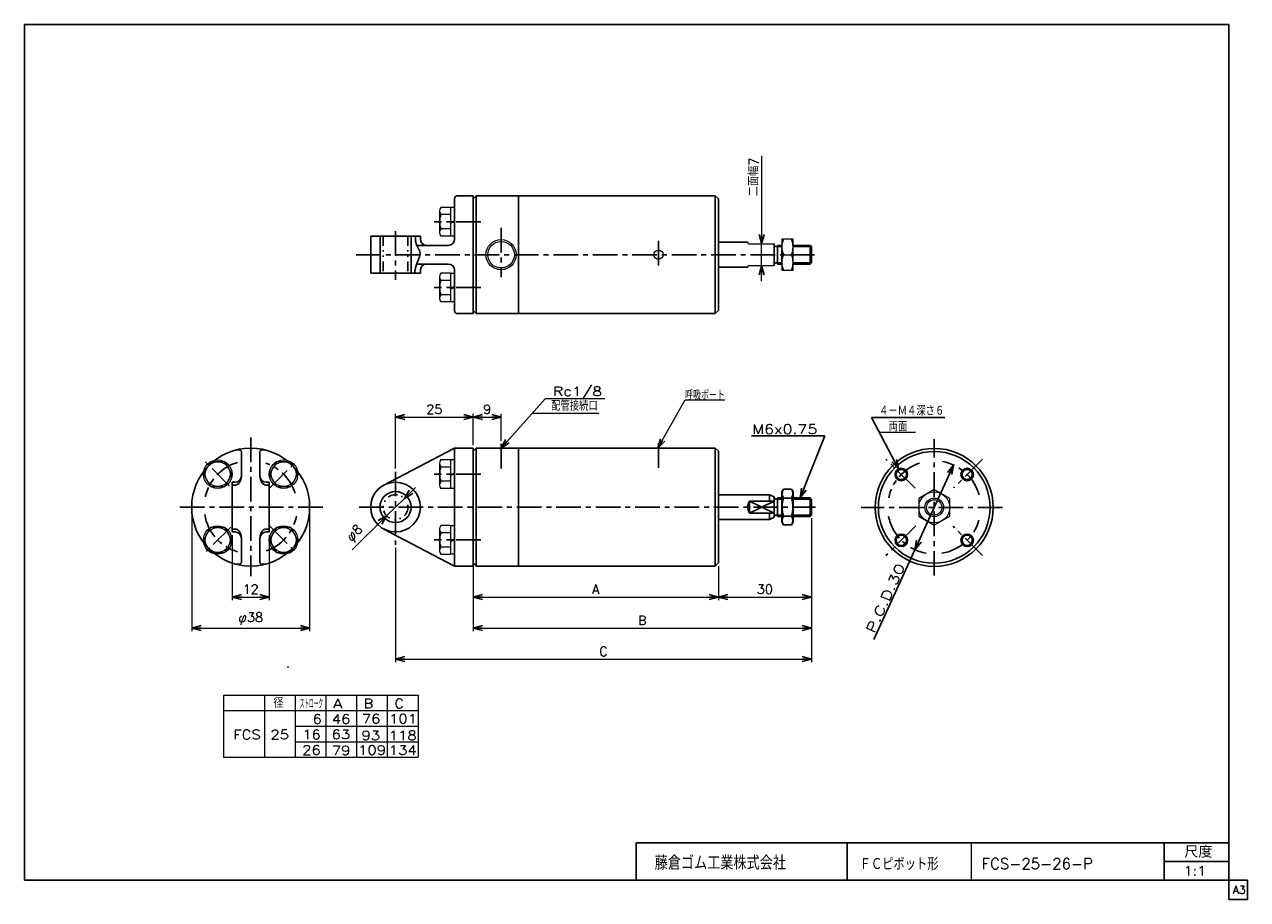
# Model space of a CAD drawing. Header units: millimetres. Extents: x -190 to 204, y -140 to 142.
import ezdxf
from ezdxf.enums import TextEntityAlignment as Align

# ---------------------------------------------------------------- set-up
doc = ezdxf.new("R2010")
doc.units = ezdxf.units.MM
doc.header["$LTSCALE"] = 0.25
doc.header["$PDSIZE"] = 1
doc.linetypes.add('CENTER', pattern=[50.8, 31.75, -6.35, 6.35, -6.35])
doc.linetypes.add('DIVIDE', pattern=[31.75, 12.7, -6.35, 0, -6.35, 0, -6.35])
doc.layers.add('Layer0001', color=7, linetype='Continuous')
doc.layers.add('ZUWAKU', color=7, linetype='Continuous')
doc.styles.add('FdaStyle0', font='txt.shx', dxfattribs={"bigfont": 'bigfont'})
doc.dimstyles.new('DaDimDiametricStyle', dxfattribs={"dimtxt": 3, "dimasz": 3.000002, "dimexe": 1, "dimexo": 1, "dimgap": 1, "dimtad": 3, "dimdsep": 46, "dimtxsty": 'FdaStyle0', "dimblk1": 'OPEN30', "dimblk2": 'OPEN30', "dimsah": 1, "dimcen": 0.09, "dimclrd": 4, "dimclre": 4, "dimclrt": 4, "dimadec": 0, "dimazin": 2, "dimtfac": 1, "dimtdec": 4, "dimtmove": 0, "dimatfit": 0, "dimfxl": 1, "dimarcsym": 0})
doc.dimstyles.new('DaDimRotatedStyle', dxfattribs={"dimtxt": 3, "dimasz": 3.000002, "dimexe": 1, "dimexo": 1, "dimgap": 1, "dimtad": 3, "dimdsep": 46, "dimtxsty": 'FdaStyle0', "dimblk1": 'OPEN30', "dimblk2": 'OPEN30', "dimsah": 1, "dimcen": 0.09, "dimclrd": 4, "dimclre": 4, "dimclrt": 4, "dimadec": 0, "dimazin": 2, "dimtfac": 1, "dimtdec": 4, "dimtmove": 0, "dimatfit": 0, "dimfxl": 1, "dimarcsym": 0})

# ---------------------------------------------------------------- blocks, each defined once
blk = doc.blocks.new('_OPEN30')
at = {"color": 0, "linetype": 'ByBlock', "lineweight": -2}
for p, q in [((-1, 0.267949), (0, 0)), ((0, 0), (-1, -0.267949)), ((0, 0), (-1, 0))]:
    blk.add_line(p, q, dxfattribs=at)
blk = doc.blocks.new('DC_GROUP_Φ25_1')
at = {"color": 4, "linetype": 'Continuous', "lineweight": 25}
for p, q in [((54.49, -8.03), (53.99, -8.9)), ((53.99, -18.7), (53.99, -8.9)), ((54.49, -8.03), (57.08, -8.03)), ((54.49, -10.91), (57.08, -10.91)), ((57.08, -8.03), (57.59, -8.9)), ((57.59, -18.7), (57.59, -8.9)), ((54.49, -19.57), (53.99, -18.7)), ((54.49, -16.69), (57.08, -16.69)), ((54.49, -19.57), (57.08, -19.57)), ((57.08, -19.57), (57.59, -18.7))]:
    blk.add_line(p, q, dxfattribs=at)
for centre, radius, start, end in [((56.6, -9.47), 2.56, 145.6111, 214.3889), ((63.6, -13.8), 9.55, 162.4111, 197.5889), ((54.97, -9.47), 2.56, 325.6111, 34.3889), ((47.97, -13.8), 9.55, 342.4111, 17.5889), ((56.6, -18.13), 2.56, 145.6111, 214.3889), ((54.97, -18.13), 2.56, 325.6111, 34.3889)]:
    blk.add_arc(centre, radius, start, end, dxfattribs=at)
blk = doc.blocks.new('DC_GROUP_Φ25_2')
at = {"color": 4, "linetype": 'Continuous', "lineweight": 25}
for radius in [2, 1.65]:
    blk.add_circle((92.46, -3.29), radius, dxfattribs=at)
blk = doc.blocks.new('DC_GROUP_Φ25_3')
at = {"color": 4, "linetype": 'Continuous', "lineweight": 25}
for radius in [2, 1.65]:
    blk.add_circle((92.46, -24.5), radius, dxfattribs=at)
blk = doc.blocks.new('DC_GROUP_Φ25_4')
at = {"color": 4, "linetype": 'Continuous', "lineweight": 25}
for radius in [2, 1.65]:
    blk.add_circle((113.68, -3.29), radius, dxfattribs=at)
blk = doc.blocks.new('DC_GROUP_Φ25_5')
at = {"color": 4, "linetype": 'Continuous', "lineweight": 25}
for radius in [2, 1.65]:
    blk.add_circle((113.68, -24.5), radius, dxfattribs=at)
blk = doc.blocks.new('DC_GROUP_Φ25_6')
at = {"color": 4, "linetype": 'Continuous', "lineweight": 13}
for p, q in [((103.07, -8.12), (98.07, -11.01)), ((98.07, -11.01), (98.07, -16.78)), ((108.07, -11.01), (103.07, -8.12)), ((108.07, -16.78), (108.07, -11.01)), ((98.07, -16.78), (103.07, -19.67)), ((103.07, -19.67), (108.07, -16.78))]:
    blk.add_line(p, q, dxfattribs=at)
for radius in [5, 3, 2.46]:
    blk.add_circle((103.07, -13.9), radius, dxfattribs=at)
blk = doc.blocks.new('*D7')
at = {"color": 4, "linetype": 'Continuous', "lineweight": 13}
for p, q in [((-45.47, -32.8), (-45.47, -43.8)), ((33.53, -32.8), (33.53, -43.8)), ((-45.47, -42.8), (33.53, -42.8))]:
    blk.add_line(p, q, dxfattribs=at)
at = {"color": 4, "xscale": 3.000002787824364, "yscale": 2.999989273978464}
for p, rotation in [((-45.47, -42.8), 180), ((33.53, -42.8), 360)]:
    blk.add_blockref('_OPEN30', p, dxfattribs=dict(at, rotation=rotation))
at = {"color": 4, "insert": (-5.97, -41.8), "char_height": 3, "width": 7.5, "attachment_point": 8, "style": 'FdaStyle0'}
blk.add_mtext('\\T1.00;A', dxfattribs=at)
blk = doc.blocks.new('*D8')
at = {"color": 4, "linetype": 'Continuous', "lineweight": 13}
for p, q in [((63.53, -17.4), (63.53, -53.8)), ((-45.47, -32.8), (-45.47, -53.8)), ((-45.47, -52.8), (63.53, -52.8))]:
    blk.add_line(p, q, dxfattribs=at)
at = {"color": 4, "xscale": 3.000002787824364, "yscale": 2.999989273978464}
for p, rotation in [((-45.47, -52.8), 180), ((63.53, -52.8), 360)]:
    blk.add_blockref('_OPEN30', p, dxfattribs=dict(at, rotation=rotation))
at = {"color": 4, "insert": (9.03, -51.8), "char_height": 3, "width": 7.5, "attachment_point": 8, "style": 'FdaStyle0'}
blk.add_mtext('\\T1.00;B', dxfattribs=at)
blk = doc.blocks.new('*D9')
at = {"color": 4, "linetype": 'Continuous', "lineweight": 13}
for p, q in [((63.53, -17.4), (63.53, -43.78)), ((33.53, -32.8), (33.53, -43.78)), ((33.53, -42.78), (63.53, -42.78))]:
    blk.add_line(p, q, dxfattribs=at)
at = {"color": 4, "xscale": 3.000002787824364, "yscale": 2.999989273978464}
for p, rotation in [((33.53, -42.78), 180), ((63.53, -42.78), 360)]:
    blk.add_blockref('_OPEN30', p, dxfattribs=dict(at, rotation=rotation))
at = {"color": 4, "insert": (48.53, -41.78), "char_height": 3, "width": 11.25, "attachment_point": 8, "style": 'FdaStyle0'}
blk.add_mtext('\\T1.00;30', dxfattribs=at)
blk = doc.blocks.new('DC_GROUP_Φ25_7')
at = {"color": 4, "linetype": 'Continuous', "lineweight": 13}
for p, q in [((57.59, 72.53), (53.99, 72.53)), ((53.99, 72.53), (53.99, 62.53)), ((57.59, 62.53), (57.59, 72.53)), ((54.48, 67.53), (57.09, 67.53)), ((53.99, 62.53), (57.59, 62.53))]:
    blk.add_line(p, q, dxfattribs=at)
for centre, start, end in [((60.46, 70.03), 157.3406, 202.6594), ((51.11, 70.03), 337.3406, 22.6594), ((60.46, 65.03), 157.3406, 202.6594), ((51.11, 65.03), 337.3406, 22.6594)]:
    blk.add_arc(centre, 6.49, start, end, dxfattribs=at)
blk = doc.blocks.new('DA_IMAGEDIMGROUP_1')
at = {"color": 4, "linetype": 'Continuous', "lineweight": 13}
for p, q in [((47.45, 99.34), (47.45, 71.03)), ((47.45, 64.03), (47.45, 71.03)), ((47.45, 59.03), (47.45, 64.03))]:
    blk.add_line(p, q, dxfattribs=at)
at = {"color": 4, "xscale": 3.000002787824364, "yscale": 2.999989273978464}
for p, rotation in [((47.45, 71.03), 270), ((47.45, 64.03), 90)]:
    blk.add_blockref('_OPEN30', p, dxfattribs=dict(at, rotation=rotation))
at = {"color": 4, "insert": (46.45, 86.34), "char_height": 3, "width": 18.75, "attachment_point": 7, "rotation": 90, "style": 'FdaStyle0'}
blk.add_mtext('\\T1.00;二面幅7', dxfattribs=at)
blk = doc.blocks.new('DC_GROUP_Φ25_8')
at = {"color": 4, "linetype": 'Continuous', "lineweight": 25}
for p, q in [((-120.14, -4.06), (-120.13, -3.8)), ((-122.13, -6.72), (-121.96, -6.71)), ((-121.96, -6.71), (-121.78, -6.67)), ((-121.78, -6.67), (-121.61, -6.62)), ((-121.61, -6.62), (-121.45, -6.54)), ((-121.45, -6.54), (-121.28, -6.44)), ((-121.28, -6.44), (-121.13, -6.33)), ((-121.13, -6.33), (-120.98, -6.19)), ((-120.98, -6.19), (-120.84, -6.03)), ((-120.84, -6.03), (-120.72, -5.86)), ((-120.72, -5.86), (-120.6, -5.68)), ((-120.6, -5.68), (-120.49, -5.47)), ((-120.49, -5.47), (-120.4, -5.26)), ((-120.4, -5.26), (-120.32, -5.03)), ((-120.32, -5.03), (-120.25, -4.8)), ((-120.25, -4.8), (-120.2, -4.56)), ((-120.2, -4.56), (-120.16, -4.31)), ((-120.16, -4.31), (-120.14, -4.06))]:
    blk.add_line(p, q, dxfattribs=at)
blk = doc.blocks.new('DC_GROUP_Φ25_9')
at = {"color": 4, "linetype": 'Continuous', "lineweight": 25}
for p, q in [((-121.97, 4.56), (-122.13, 4.52)), ((-121.82, 4.59), (-121.97, 4.56)), ((-121.66, 4.61), (-121.82, 4.59)), ((-121.51, 4.63), (-121.66, 4.61)), ((-121.36, 4.64), (-121.51, 4.63)), ((-121.21, 4.64), (-121.36, 4.64)), ((-121.07, 4.64), (-121.21, 4.64)), ((-120.94, 4.63), (-121.07, 4.64)), ((-120.81, 4.61), (-120.94, 4.63)), ((-120.69, 4.58), (-120.81, 4.61)), ((-120.58, 4.55), (-120.69, 4.58)), ((-120.48, 4.51), (-120.58, 4.55)), ((-120.39, 4.46), (-120.48, 4.51)), ((-120.31, 4.41), (-120.39, 4.46)), ((-120.25, 4.35), (-120.31, 4.41)), ((-120.2, 4.29), (-120.25, 4.35)), ((-120.16, 4.22), (-120.2, 4.29)), ((-120.13, 4.15), (-120.16, 4.22))]:
    blk.add_line(p, q, dxfattribs=at)
blk = doc.blocks.new('DC_GROUP_Φ25_10')
at = {"color": 4, "linetype": 'Continuous', "lineweight": 25}
for p, q in [((-114.12, -4.06), (-114.13, -3.8)), ((-114.1, -4.31), (-114.12, -4.06)), ((-114.06, -4.56), (-114.1, -4.31)), ((-114.01, -4.8), (-114.06, -4.56)), ((-113.94, -5.03), (-114.01, -4.8)), ((-113.86, -5.26), (-113.94, -5.03)), ((-113.77, -5.47), (-113.86, -5.26)), ((-113.66, -5.68), (-113.77, -5.47)), ((-113.54, -5.86), (-113.66, -5.68)), ((-113.42, -6.03), (-113.54, -5.86)), ((-113.28, -6.19), (-113.42, -6.03)), ((-113.13, -6.33), (-113.28, -6.19)), ((-112.97, -6.44), (-113.13, -6.33)), ((-112.81, -6.54), (-112.97, -6.44)), ((-112.65, -6.62), (-112.81, -6.54)), ((-112.48, -6.67), (-112.65, -6.62)), ((-112.3, -6.71), (-112.48, -6.67)), ((-112.13, -6.72), (-112.3, -6.71))]:
    blk.add_line(p, q, dxfattribs=at)
blk = doc.blocks.new('DC_GROUP_Φ25_11')
at = {"color": 4, "linetype": 'Continuous', "lineweight": 25}
for p, q in [((-114.13, 4.15), (-114.1, 4.22)), ((-114.1, 4.22), (-114.06, 4.29)), ((-114.06, 4.29), (-114.01, 4.35)), ((-114.01, 4.35), (-113.94, 4.41)), ((-113.94, 4.41), (-113.87, 4.46)), ((-113.87, 4.46), (-113.78, 4.51)), ((-113.78, 4.51), (-113.68, 4.55)), ((-113.68, 4.55), (-113.57, 4.58)), ((-113.57, 4.58), (-113.45, 4.61)), ((-113.45, 4.61), (-113.32, 4.63)), ((-113.32, 4.63), (-113.19, 4.64)), ((-113.19, 4.64), (-113.05, 4.64)), ((-113.05, 4.64), (-112.9, 4.64)), ((-112.9, 4.64), (-112.75, 4.63)), ((-112.75, 4.63), (-112.6, 4.61)), ((-112.6, 4.61), (-112.44, 4.59)), ((-112.44, 4.59), (-112.29, 4.56)), ((-112.29, 4.56), (-112.13, 4.52))]:
    blk.add_line(p, q, dxfattribs=at)
blk = doc.blocks.new('DC_GROUP_Φ25_12')
at = {"color": 4, "linetype": 'Continuous', "lineweight": 25}
for p, q in [((-122.13, -20.89), (-121.96, -20.9)), ((-121.96, -20.9), (-121.78, -20.93)), ((-121.78, -20.93), (-121.61, -20.99)), ((-121.61, -20.99), (-121.45, -21.06)), ((-121.45, -21.06), (-121.28, -21.16)), ((-121.28, -21.16), (-121.13, -21.28)), ((-121.13, -21.28), (-120.98, -21.41)), ((-120.98, -21.41), (-120.84, -21.57)), ((-120.84, -21.57), (-120.72, -21.74)), ((-120.72, -21.74), (-120.6, -21.93)), ((-120.6, -21.93), (-120.49, -22.13)), ((-120.49, -22.13), (-120.4, -22.34)), ((-120.4, -22.34), (-120.32, -22.57)), ((-120.32, -22.57), (-120.25, -22.8)), ((-120.25, -22.8), (-120.2, -23.05)), ((-120.2, -23.05), (-120.16, -23.3)), ((-120.16, -23.3), (-120.14, -23.55)), ((-120.14, -23.55), (-120.13, -23.8))]:
    blk.add_line(p, q, dxfattribs=at)
blk = doc.blocks.new('DC_GROUP_Φ25_13')
at = {"color": 4, "linetype": 'Continuous', "lineweight": 25}
for p, q in [((-121.97, -32.16), (-122.13, -32.12)), ((-121.82, -32.19), (-121.97, -32.16)), ((-121.66, -32.22), (-121.82, -32.19)), ((-121.51, -32.23), (-121.66, -32.22)), ((-121.36, -32.24), (-121.51, -32.23)), ((-121.21, -32.25), (-121.36, -32.24)), ((-121.07, -32.24), (-121.21, -32.25)), ((-120.94, -32.23), (-121.07, -32.24)), ((-120.81, -32.21), (-120.94, -32.23)), ((-120.69, -32.19), (-120.81, -32.21)), ((-120.58, -32.15), (-120.69, -32.19)), ((-120.48, -32.11), (-120.58, -32.15)), ((-120.39, -32.07), (-120.48, -32.11)), ((-120.31, -32.01), (-120.39, -32.07)), ((-120.25, -31.96), (-120.31, -32.01)), ((-120.2, -31.89), (-120.25, -31.96)), ((-120.16, -31.82), (-120.2, -31.89)), ((-120.13, -31.75), (-120.16, -31.82))]:
    blk.add_line(p, q, dxfattribs=at)
blk = doc.blocks.new('DC_GROUP_Φ25_14')
at = {"color": 4, "linetype": 'Continuous', "lineweight": 25}
for p, q in [((-114.12, -23.55), (-114.13, -23.8)), ((-114.1, -23.3), (-114.12, -23.55)), ((-114.06, -23.05), (-114.1, -23.3)), ((-114.01, -22.8), (-114.06, -23.05)), ((-113.94, -22.57), (-114.01, -22.8)), ((-113.86, -22.34), (-113.94, -22.57)), ((-113.77, -22.13), (-113.86, -22.34)), ((-113.66, -21.93), (-113.77, -22.13)), ((-113.54, -21.74), (-113.66, -21.93)), ((-113.42, -21.57), (-113.54, -21.74)), ((-113.28, -21.41), (-113.42, -21.57)), ((-113.13, -21.28), (-113.28, -21.41)), ((-112.97, -21.16), (-113.13, -21.28)), ((-112.81, -21.06), (-112.97, -21.16)), ((-112.65, -20.99), (-112.81, -21.06)), ((-112.48, -20.93), (-112.65, -20.99)), ((-112.3, -20.9), (-112.48, -20.93)), ((-112.13, -20.89), (-112.3, -20.9))]:
    blk.add_line(p, q, dxfattribs=at)
blk = doc.blocks.new('DC_GROUP_Φ25_15')
at = {"color": 4, "linetype": 'Continuous', "lineweight": 25}
for p, q in [((-114.13, -31.75), (-114.1, -31.82)), ((-114.1, -31.82), (-114.06, -31.89)), ((-114.06, -31.89), (-114.01, -31.96)), ((-114.01, -31.96), (-113.94, -32.01)), ((-113.94, -32.01), (-113.87, -32.07)), ((-113.87, -32.07), (-113.78, -32.11)), ((-113.78, -32.11), (-113.68, -32.15)), ((-113.68, -32.15), (-113.57, -32.19)), ((-113.57, -32.19), (-113.45, -32.21)), ((-113.45, -32.21), (-113.32, -32.23)), ((-113.32, -32.23), (-113.19, -32.24)), ((-113.19, -32.24), (-113.05, -32.25)), ((-113.05, -32.25), (-112.9, -32.24)), ((-112.9, -32.24), (-112.75, -32.23)), ((-112.75, -32.23), (-112.6, -32.22)), ((-112.6, -32.22), (-112.44, -32.19)), ((-112.44, -32.19), (-112.29, -32.16)), ((-112.29, -32.16), (-112.13, -32.12))]:
    blk.add_line(p, q, dxfattribs=at)
blk = doc.blocks.new('DC_GROUP_Φ25_16')
at = {"color": 4, "linetype": 'Continuous', "lineweight": 13}
for p, q in [((-108.83, 0.81), (-111.14, -3.19)), ((-104.21, 0.81), (-108.83, 0.81)), ((-101.9, -3.19), (-104.21, 0.81)), ((-111.14, -3.19), (-108.83, -7.19)), ((-104.21, -7.19), (-101.9, -3.19)), ((-108.83, -7.19), (-104.21, -7.19))]:
    blk.add_line(p, q, dxfattribs=at)
for radius in [4.6, 4]:
    blk.add_circle((-106.52, -3.19), radius, dxfattribs=at)
blk = doc.blocks.new('DC_GROUP_Φ25_17')
at = {"color": 4, "linetype": 'Continuous', "lineweight": 13}
for p, q in [((-108.83, -20.41), (-111.14, -24.41)), ((-104.21, -20.41), (-108.83, -20.41)), ((-101.9, -24.41), (-104.21, -20.41)), ((-111.14, -24.41), (-108.83, -28.41)), ((-104.21, -28.41), (-101.9, -24.41)), ((-108.83, -28.41), (-104.21, -28.41))]:
    blk.add_line(p, q, dxfattribs=at)
for radius in [4.6, 4]:
    blk.add_circle((-106.52, -24.41), radius, dxfattribs=at)
blk = doc.blocks.new('DC_GROUP_Φ25_18')
at = {"color": 4, "linetype": 'Continuous', "lineweight": 13}
for p, q in [((-130.05, 0.81), (-132.35, -3.19)), ((-125.43, 0.81), (-130.05, 0.81)), ((-123.12, -3.19), (-125.43, 0.81)), ((-132.35, -3.19), (-130.05, -7.19)), ((-125.43, -7.19), (-123.12, -3.19)), ((-130.05, -7.19), (-125.43, -7.19))]:
    blk.add_line(p, q, dxfattribs=at)
for radius in [4.6, 4]:
    blk.add_circle((-127.74, -3.19), radius, dxfattribs=at)
blk = doc.blocks.new('DC_GROUP_Φ25_19')
at = {"color": 4, "linetype": 'Continuous', "lineweight": 13}
for p, q in [((-130.05, -20.41), (-132.35, -24.41)), ((-125.43, -20.41), (-130.05, -20.41)), ((-123.12, -24.41), (-125.43, -20.41)), ((-132.35, -24.41), (-130.05, -28.41)), ((-125.43, -28.41), (-123.12, -24.41)), ((-130.05, -28.41), (-125.43, -28.41))]:
    blk.add_line(p, q, dxfattribs=at)
for radius in [4.6, 4]:
    blk.add_circle((-127.74, -24.41), radius, dxfattribs=at)
blk = doc.blocks.new('DC_GROUP_Φ25_20')
at = {"color": 4, "linetype": 'Continuous', "lineweight": 25}
for p, q in [((-64.09, 73.63), (-64.08, 73.46)), ((-64.08, 73.46), (-64.08, 73.29)), ((-64.08, 73.29), (-64.07, 73.13)), ((-64.07, 73.13), (-64.06, 72.96)), ((-64.06, 72.96), (-64.06, 72.8)), ((-64.06, 72.8), (-64.05, 72.64)), ((-64.05, 72.64), (-64.04, 72.47)), ((-64.04, 72.47), (-64.03, 72.31)), ((-64.03, 72.31), (-64.01, 72.15)), ((-64.01, 72.15), (-64, 71.99)), ((-64, 71.99), (-63.98, 71.84)), ((-63.98, 71.84), (-63.95, 71.68)), ((-63.95, 71.68), (-63.93, 71.53)), ((-63.93, 71.53), (-63.9, 71.38)), ((-63.9, 71.38), (-63.87, 71.23)), ((-63.87, 71.23), (-63.84, 71.08)), ((-63.84, 71.08), (-63.8, 70.94)), ((-63.8, 70.94), (-63.75, 70.8)), ((-63.75, 70.8), (-63.7, 70.66)), ((-63.7, 70.66), (-63.65, 70.53)), ((-63.65, 70.53), (-63.59, 70.4)), ((-63.59, 70.4), (-63.53, 70.27)), ((-63.53, 70.27), (-63.47, 70.15)), ((-63.47, 70.15), (-63.4, 70.02)), ((-63.4, 70.02), (-63.33, 69.9)), ((-63.33, 69.9), (-63.26, 69.78)), ((-63.26, 69.78), (-63.18, 69.66)), ((-63.18, 69.66), (-63.11, 69.54)), ((-63.11, 69.54), (-63.04, 69.42)), ((-63.04, 69.42), (-62.97, 69.3)), ((-62.97, 69.3), (-62.91, 69.18)), ((-62.91, 69.18), (-62.85, 69.06)), ((-62.85, 69.06), (-62.79, 68.93)), ((-62.79, 68.93), (-62.73, 68.81)), ((-62.72, 67.01), (-62.77, 66.83)), ((-62.73, 68.81), (-62.69, 68.68)), ((-62.67, 67.18), (-62.72, 67.01)), ((-62.69, 68.68), (-62.65, 68.55)), ((-62.64, 67.35), (-62.67, 67.18)), ((-62.65, 68.55), (-62.61, 68.41)), ((-62.61, 67.51), (-62.64, 67.35)), ((-62.61, 68.41), (-62.59, 68.28)), ((-62.58, 67.67), (-62.61, 67.51)), ((-62.59, 68.28), (-62.57, 68.13)), ((-62.57, 67.83), (-62.58, 67.67)), ((-62.57, 68.13), (-62.57, 67.98)), ((-62.57, 67.98), (-62.57, 67.83)), ((-64.05, 63.14), (-64.08, 63)), ((-64.02, 63.29), (-64.05, 63.14)), ((-63.99, 63.43), (-64.02, 63.29)), ((-63.95, 63.58), (-63.99, 63.43)), ((-63.91, 63.73), (-63.95, 63.58)), ((-63.86, 63.89), (-63.91, 63.73)), ((-63.82, 64.04), (-63.86, 63.89)), ((-63.77, 64.2), (-63.82, 64.04)), ((-63.71, 64.36), (-63.77, 64.2)), ((-63.65, 64.53), (-63.71, 64.36)), ((-63.59, 64.7), (-63.65, 64.53)), ((-63.52, 64.87), (-63.59, 64.7)), ((-63.45, 65.04), (-63.52, 64.87)), ((-63.38, 65.22), (-63.45, 65.04)), ((-63.31, 65.4), (-63.38, 65.22)), ((-63.24, 65.58), (-63.31, 65.4)), ((-63.16, 65.76), (-63.24, 65.58)), ((-63.09, 65.94), (-63.16, 65.76)), ((-63.02, 66.12), (-63.09, 65.94)), ((-62.95, 66.3), (-63.02, 66.12)), ((-62.89, 66.48), (-62.95, 66.3)), ((-62.83, 66.66), (-62.89, 66.48)), ((-62.77, 66.83), (-62.83, 66.66)), ((-64.28, 61.77), (-64.3, 61.64)), ((-64.27, 61.91), (-64.28, 61.77)), ((-64.25, 62.04), (-64.27, 61.91)), ((-64.23, 62.17), (-64.25, 62.04)), ((-64.21, 62.31), (-64.23, 62.17)), ((-64.19, 62.44), (-64.21, 62.31)), ((-64.16, 62.58), (-64.19, 62.44)), ((-64.14, 62.72), (-64.16, 62.58)), ((-64.11, 62.86), (-64.14, 62.72)), ((-64.08, 63), (-64.11, 62.86))]:
    blk.add_line(p, q, dxfattribs=at)
blk = doc.blocks.new('*D25')
at = {"color": 4, "linetype": 'Continuous', "lineweight": 13}
for p, q in [((-123.13, -22.8), (-123.13, -43.8)), ((-111.13, -22.8), (-111.13, -43.8)), ((-123.13, -42.8), (-111.13, -42.8))]:
    blk.add_line(p, q, dxfattribs=at)
at = {"color": 4, "xscale": 3.000002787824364, "yscale": 2.999989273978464}
for p, rotation in [((-123.13, -42.8), 180), ((-111.13, -42.8), 360)]:
    blk.add_blockref('_OPEN30', p, dxfattribs=dict(at, rotation=rotation))
at = {"color": 4, "insert": (-117.13, -41.8), "char_height": 3, "width": 11.25, "attachment_point": 8, "style": 'FdaStyle0'}
blk.add_mtext('\\T1.00;12', dxfattribs=at)
blk = doc.blocks.new('*D26')
at = {"color": 4, "linetype": 'Continuous', "lineweight": 13}
for p, q in [((-136.13, -14.8), (-136.13, -53.8)), ((-98.13, -14.8), (-98.13, -53.8)), ((-136.13, -52.8), (-98.13, -52.8))]:
    blk.add_line(p, q, dxfattribs=at)
at = {"color": 4, "xscale": 3.000002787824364, "yscale": 2.999989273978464}
for p, rotation in [((-136.13, -52.8), 180), ((-98.13, -52.8), 360)]:
    blk.add_blockref('_OPEN30', p, dxfattribs=dict(at, rotation=rotation))
at = {"color": 4, "insert": (-117.13, -51.8), "char_height": 3, "width": 15, "attachment_point": 8, "style": 'FdaStyle0'}
blk.add_mtext('\\T1.00;φ38', dxfattribs=at)
blk = doc.blocks.new('*D27')
at = {"color": 4, "linetype": 'Continuous', "lineweight": 13}
for p, q in [((-70.47, -1.39), (-70.47, 16.2)), ((-45.47, 6.2), (-45.47, 16.2)), ((-70.47, 15.2), (-45.47, 15.2))]:
    blk.add_line(p, q, dxfattribs=at)
at = {"color": 4, "xscale": 3.000002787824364, "yscale": 2.999989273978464}
for p, rotation in [((-70.47, 15.2), 180), ((-45.47, 15.2), 360)]:
    blk.add_blockref('_OPEN30', p, dxfattribs=dict(at, rotation=rotation))
at = {"color": 4, "insert": (-57.97, 16.2), "char_height": 3, "width": 11.25, "attachment_point": 8, "style": 'FdaStyle0'}
blk.add_mtext('\\T1.00;25', dxfattribs=at)
blk = doc.blocks.new('*D28')
at = {"color": 4, "linetype": 'Continuous', "lineweight": 13}
for p, q in [((-45.47, 6.2), (-45.47, 16.2)), ((-36.47, 7.59), (-36.47, 16.2)), ((-45.47, 15.2), (-36.47, 15.2))]:
    blk.add_line(p, q, dxfattribs=at)
at = {"color": 4, "xscale": 3.000002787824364, "yscale": 2.999989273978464}
for p, rotation in [((-45.47, 15.2), 180), ((-36.47, 15.2), 360)]:
    blk.add_blockref('_OPEN30', p, dxfattribs=dict(at, rotation=rotation))
at = {"color": 4, "insert": (-40.97, 16.2), "char_height": 3, "width": 7.5, "attachment_point": 8, "style": 'FdaStyle0'}
blk.add_mtext('\\T1.00;9', dxfattribs=at)
blk = doc.blocks.new('*D29')
at = {"color": 4, "linetype": 'Continuous', "lineweight": 13}
for p, q in [((63.53, -17.4), (63.53, -63.8)), ((-70.47, -26.93), (-70.47, -63.8)), ((-70.47, -62.8), (63.53, -62.8))]:
    blk.add_line(p, q, dxfattribs=at)
at = {"color": 4, "xscale": 3.000002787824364, "yscale": 2.999989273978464}
for p, rotation in [((-70.47, -62.8), 180), ((63.53, -62.8), 360)]:
    blk.add_blockref('_OPEN30', p, dxfattribs=dict(at, rotation=rotation))
at = {"color": 4, "insert": (-3.47, -61.8), "char_height": 3, "width": 7.5, "attachment_point": 8, "style": 'FdaStyle0'}
blk.add_mtext('\\T1.00;C', dxfattribs=at)
blk = doc.blocks.new('DC_GROUP_Φ25_21')
at = {"color": 4, "linetype": 'Continuous', "lineweight": 13}
for p, q in [((-56.27, -20.94), (-56.27, -27.87)), ((-52.77, -19.79), (-55.85, -19.79)), ((-52.77, -22.1), (-55.85, -22.1)), ((-52.77, -19.79), (-52.77, -29.03)), ((-51.47, -19.81), (-52.77, -19.81)), ((-51.47, -19.81), (-51.47, -29.01)), ((-52.77, -26.72), (-55.85, -26.72)), ((-52.77, -24.41), (-51.47, -24.06)), ((-52.77, -24.76), (-51.47, -24.41)), ((-52.77, -29.03), (-55.85, -29.03)), ((-51.47, -29.01), (-52.77, -29.01))]:
    blk.add_line(p, q, dxfattribs=at)
for centre, radius, start, end in [((-54.45, -20.94), 1.81, 140.463, 219.537), ((-49.63, -24.41), 6.63, 159.6253, 200.3747), ((-54.45, -27.87), 1.81, 140.463, 219.537)]:
    blk.add_arc(centre, radius, start, end, dxfattribs=at)
blk = doc.blocks.new('DC_GROUP_Φ25_22')
at = {"color": 4, "linetype": 'Continuous', "lineweight": 13}
for p, q in [((-56.27, 0.27), (-56.27, -6.66)), ((-52.77, 1.42), (-55.85, 1.42)), ((-52.77, 1.42), (-52.77, -7.81)), ((-51.47, 1.41), (-52.77, 1.41)), ((-51.47, 1.41), (-51.47, -7.79)), ((-52.77, -0.89), (-55.85, -0.89)), ((-52.77, -3.19), (-51.47, -2.85)), ((-52.77, -3.54), (-51.47, -3.19)), ((-52.77, -5.5), (-55.85, -5.5)), ((-52.77, -7.81), (-55.85, -7.81)), ((-51.47, -7.79), (-52.77, -7.79))]:
    blk.add_line(p, q, dxfattribs=at)
for centre, radius, start, end in [((-54.45, 0.27), 1.81, 140.463, 219.537), ((-49.63, -3.19), 6.63, 159.6253, 200.3747), ((-54.45, -6.66), 1.81, 140.463, 219.537)]:
    blk.add_arc(centre, radius, start, end, dxfattribs=at)
blk = doc.blocks.new('DC_GROUP_Φ25_23')
at = {"color": 4, "linetype": 'Continuous', "lineweight": 13}
for p, q in [((-52.77, 82.75), (-55.85, 82.75)), ((-52.77, 82.75), (-52.77, 73.52)), ((-56.27, 81.6), (-56.27, 74.67)), ((-52.77, 80.45), (-55.85, 80.45)), ((-51.47, 82.74), (-52.77, 82.74)), ((-51.47, 82.74), (-51.47, 73.54)), ((-52.77, 75.83), (-55.85, 75.83)), ((-52.77, 78.14), (-51.47, 78.48)), ((-52.77, 77.79), (-51.47, 78.14)), ((-52.77, 73.52), (-55.85, 73.52)), ((-51.47, 73.54), (-52.77, 73.54))]:
    blk.add_line(p, q, dxfattribs=at)
for centre, radius, start, end in [((-54.45, 81.6), 1.81, 140.463, 219.537), ((-49.63, 78.14), 6.63, 159.6253, 200.3747), ((-54.45, 74.67), 1.81, 140.463, 219.537)]:
    blk.add_arc(centre, radius, start, end, dxfattribs=at)
blk = doc.blocks.new('DC_GROUP_Φ25_24')
at = {"color": 4, "linetype": 'Continuous', "lineweight": 13}
for p, q in [((-56.27, 60.39), (-56.27, 53.46)), ((-52.77, 61.54), (-55.85, 61.54)), ((-52.77, 59.23), (-55.85, 59.23)), ((-52.77, 61.54), (-52.77, 52.3)), ((-51.47, 61.52), (-52.77, 61.52)), ((-51.47, 61.52), (-51.47, 52.32)), ((-52.77, 56.92), (-51.47, 57.27)), ((-52.77, 56.57), (-51.47, 56.92)), ((-52.77, 54.61), (-55.85, 54.61)), ((-52.77, 52.3), (-55.85, 52.3)), ((-51.47, 52.32), (-52.77, 52.32))]:
    blk.add_line(p, q, dxfattribs=at)
for centre, radius, start, end in [((-54.45, 60.39), 1.81, 140.463, 219.537), ((-49.63, 56.92), 6.63, 159.6253, 200.3747), ((-54.45, 53.46), 1.81, 140.463, 219.537)]:
    blk.add_arc(centre, radius, start, end, dxfattribs=at)
blk = doc.blocks.new('DC_GROUP_Φ25_25')
at = {"color": 4, "linetype": 'Continuous', "lineweight": 13}
for p, q in [((14.08, 5.2), (22.83, 20.71)), ((22.83, 20.71), (35.63, 20.71))]:
    blk.add_line(p, q, dxfattribs=at)
at = {"color": 4, "xscale": 3.000002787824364, "yscale": 2.999989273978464, "rotation": 240.5583498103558}
blk.add_blockref('_OPEN30', (14.08, 5.2), dxfattribs=at)
at = {"color": 4, "style": 'FdaStyle0', "width": 0.680851}
blk.add_text('呼吸ポート', height=3, dxfattribs=at).set_placement((22.83, 20.71), (35.63, 20.71), align=Align.FIT)
blk = doc.blocks.new('*D35')
at = {"color": 4, "linetype": 'Continuous', "lineweight": 13}
for p, q in [((-64.05, -7.49), (-67.61, -11)), ((-67.61, -11), (-73.32, -16.61)), ((-84.45, -27.56), (-73.32, -16.61))]:
    blk.add_line(p, q, dxfattribs=at)
at = {"color": 4, "xscale": 3.000002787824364, "yscale": 2.999989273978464}
for p, rotation in [((-67.61, -11), 224.5240018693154), ((-73.32, -16.61), 44.52400186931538)]:
    blk.add_blockref('_OPEN30', p, dxfattribs=dict(at, rotation=rotation))
at = {"color": 4, "insert": (-80.16, -21.93), "char_height": 3, "width": 11.25, "attachment_point": 9, "rotation": 44.524, "style": 'FdaStyle0'}
blk.add_mtext('\\T1.00;φ8', dxfattribs=at)

msp = doc.modelspace()

# ---------------------------------------------------------------- linework, layer by layer
at = {"color": 4, "linetype": 'Continuous', "lineweight": 25}
for p, q in [((-51.465, 85.529), (-51.465, 72.529)), ((-45.465, 86.529), (-50.465, 86.529)), ((-44.465, 86.529), (-45.465, 85.529)), ((-44.465, 86.529), (-45.465, 85.529)), ((-45.465, 86.529), (-45.465, 67.529)), ((-45.465, 67.529), (-45.465, 85.529)), ((-45.465, 67.529), (-45.465, 85.529)), ((-30.865, 86.529), (-44.465, 86.529)), ((-44.465, 86.529), (-30.865, 86.529)), ((-44.465, 86.529), (-44.465, 67.529)), ((-30.865, 86.529), (32.535, 86.529)), ((-30.865, 67.529), (-30.865, 86.529)), ((32.535, 86.529), (33.535, 85.529)), ((33.535, 85.529), (32.535, 86.529)), ((32.535, 86.529), (32.535, 67.529)), ((33.535, 85.529), (33.535, 71.529)), ((33.535, 67.529), (33.535, 85.529)), ((-62.465, 73.529), (-78.465, 73.529)), ((-78.465, 73.529), (-78.465, 67.529)), ((-75.465, 61.529), (-75.465, 73.529)), ((-65.465, 73.529), (-65.465, 61.529)), ((-62.465, 72.529), (-62.465, 73.529)), ((33.535, 71.529), (43.033, 71.529)), ((51.535, 71.029), (51.535, 64.029)), ((-78.465, 61.529), (-78.465, 67.529)), ((-53.465, 70.529), (-63.652, 70.529)), ((-45.465, 67.529), (-45.465, 49.529)), ((-45.465, 48.529), (-45.465, 67.529)), ((-44.465, 48.529), (-44.465, 67.529)), ((-30.865, 67.529), (-30.865, 48.529)), ((32.535, 48.529), (32.535, 67.529)), ((33.535, 67.529), (33.535, 49.529)), ((52.035, 70.124), (52.535, 70.124)), ((52.535, 64.529), (52.535, 70.529)), ((52.535, 70.529), (53.986, 70.529)), ((52.535, 70.124), (53.986, 70.124)), ((57.586, 70.529), (63.13, 70.529)), ((57.586, 70.124), (63.535, 70.124)), ((63.535, 70.124), (63.13, 70.529)), ((63.13, 70.529), (63.13, 64.529)), ((63.535, 70.124), (63.535, 64.934)), ((-53.465, 64.529), (-63.652, 64.529)), ((33.535, 63.529), (43.033, 63.529)), ((52.035, 64.934), (52.535, 64.934)), ((52.535, 64.934), (53.986, 64.934)), ((52.535, 64.529), (53.986, 64.529)), ((57.586, 64.934), (63.535, 64.934)), ((57.586, 64.529), (63.13, 64.529)), ((63.535, 64.934), (63.13, 64.529)), ((-62.465, 61.529), (-78.465, 61.529)), ((-62.465, 62.529), (-62.465, 61.529)), ((-51.465, 49.529), (-51.465, 62.529)), ((-45.465, 48.529), (-50.465, 48.529)), ((-44.465, 48.529), (-45.465, 49.529)), ((-44.465, 48.529), (-30.865, 48.529)), ((-30.865, 48.529), (32.535, 48.529)), ((33.535, 49.529), (32.535, 48.529)), ((82.911, 15.102), (106.467, 15.102)), ((91.543, -1.516), (82.911, 15.102)), ((67.832, 9.199), (44.238, 9.199)), ((59.928, -10.801), (67.832, 9.199)), ((-120.129, -3.801), (-120.129, 4.15)), ((-114.129, -3.143), (-114.129, 4.15)), ((-114.129, -3.801), (-114.129, 4.15)), ((-51.683, 5.084), (-74.181, -6.717)), ((-51.465, 5.168), (-51.465, -13.801)), ((-45.465, 5.199), (-51.219, 5.199)), ((-44.465, 5.199), (-45.465, 4.199)), ((-44.465, 5.199), (-45.465, 4.199)), ((-45.465, 5.199), (-45.465, -13.801)), ((-45.465, -13.801), (-45.465, 4.199)), ((-45.465, -13.801), (-45.465, 4.199)), ((-30.865, 5.199), (-44.465, 5.199)), ((-44.465, 5.199), (-30.865, 5.199)), ((-44.465, 5.199), (-44.465, -13.801)), ((-30.865, 5.199), (32.535, 5.199)), ((-30.865, -13.801), (-30.865, 5.199)), ((32.535, 5.199), (33.535, 4.199)), ((33.535, 4.199), (32.535, 5.199)), ((32.535, 5.199), (32.535, -13.801)), ((33.535, 4.199), (33.535, -9.801)), ((33.535, -13.801), (33.535, 4.199)), ((96.836, -27.54), (109.307, -0.255)), ((-123.129, -13.801), (-123.129, -5.801)), ((-123.129, -5.801), (-122.129, -5.801)), ((-123.129, -6.717), (-122.129, -6.717)), ((-111.129, -5.801), (-112.129, -5.801)), ((-111.129, -6.717), (-112.129, -6.717)), ((-111.129, -13.801), (-111.129, -5.801)), ((33.535, -9.801), (50.035, -9.801)), ((50.035, -9.801), (50.035, -11.861)), ((50.035, -9.801), (51.535, -10.501)), ((51.535, -10.501), (51.535, -17.102)), ((52.035, -11.206), (52.535, -11.206)), ((52.535, -16.801), (52.535, -10.801)), ((52.535, -10.801), (53.986, -10.801)), ((52.535, -11.206), (53.986, -11.206)), ((57.586, -10.801), (63.13, -10.801)), ((57.586, -11.206), (63.535, -11.206)), ((63.535, -11.206), (63.13, -10.801)), ((63.13, -10.801), (63.13, -16.801)), ((63.535, -11.206), (63.535, -16.396)), ((-123.129, -13.801), (-123.129, -21.801)), ((-111.129, -13.801), (-111.129, -21.801)), ((-51.465, -32.77), (-51.465, -13.801)), ((-45.465, -13.801), (-45.465, -31.801)), ((-45.465, -32.801), (-45.465, -13.801)), ((-44.465, -32.801), (-44.465, -13.801)), ((-30.865, -13.801), (-30.865, -32.801)), ((32.535, -32.801), (32.535, -13.801)), ((33.535, -13.801), (33.535, -31.801)), ((43.535, -11.861), (43.535, -15.741)), ((43.535, -11.861), (51.535, -11.861)), ((43.535, -11.861), (51.535, -15.741)), ((51.535, -11.861), (43.535, -15.741)), ((43.535, -15.741), (51.535, -15.741)), ((50.035, -15.741), (50.035, -17.801)), ((33.535, -17.801), (50.035, -17.801)), ((50.035, -17.801), (51.535, -17.102)), ((52.035, -16.396), (52.535, -16.396)), ((52.535, -16.396), (53.986, -16.396)), ((52.535, -16.801), (53.986, -16.801)), ((57.586, -16.396), (63.535, -16.396)), ((57.586, -16.801), (63.13, -16.801)), ((63.535, -16.396), (63.13, -16.801)), ((-123.129, -20.886), (-122.129, -20.886)), ((-123.129, -21.801), (-122.129, -21.801)), ((-111.129, -20.886), (-112.129, -20.886)), ((-111.129, -21.801), (-112.129, -21.801)), ((-51.683, -32.687), (-74.181, -20.886)), ((-120.129, -23.801), (-120.129, -31.752)), ((-120.129, -24.46), (-120.129, -28.634)), ((-114.129, -23.801), (-114.129, -31.752)), ((-114.129, -24.46), (-114.129, -28.634)), ((-114.129, -24.46), (-114.129, -31.752)), ((96.836, -27.54), (83.588, -56.525)), ((-45.465, -32.801), (-51.219, -32.801)), ((-44.465, -32.801), (-45.465, -31.801)), ((-44.465, -32.801), (-30.865, -32.801)), ((-30.865, -32.801), (32.535, -32.801)), ((33.535, -31.801), (32.535, -32.801))]:
    msp.add_line(p, q, dxfattribs=at)
at = {"color": 4, "linetype": 'CENTER', "lineweight": 25}
for p, q in [((-70.465, 75.144), (-70.465, 59.469)), ((-42.96, 78.136), (-58.021, 78.136)), ((-36.465, 76.172), (-36.465, 60.281)), ((14.235, 72.035), (14.235, 63.817)), ((-83.093, 67.529), (64.774, 67.529)), ((-42.96, 56.923), (-58.021, 56.923)), ((-117.129, 8.658), (-117.129, -36.032)), ((103.071, -35.898), (103.071, 8.102)), ((-36.465, 6.594), (-36.465, -2.482)), ((14.235, 6.794), (14.235, -2.482)), ((-123.9, -7.031), (-131.996, 1.065)), ((-110.966, -7.638), (-102.35, 0.978)), ((96.902, -7.728), (87.515, 1.659)), ((118.628, 1.659), (109.37, -7.599)), ((-70.465, -2.391), (-70.465, -25.931)), ((-42.96, -3.195), (-58.021, -3.195)), ((-139.9, -13.801), (-93.54, -13.801)), ((-82.184, -13.801), (64.774, -13.801)), ((125.071, -13.898), (79.576, -13.898)), ((-123.553, -20.225), (-131.944, -28.616)), ((-110.962, -19.969), (-102.177, -28.754)), ((97.114, -19.855), (87.515, -29.454)), ((118.628, -29.454), (109.119, -19.945)), ((-42.96, -24.408), (-58.021, -24.408))]:
    msp.add_line(p, q, dxfattribs=at)
at = {"color": 4, "linetype": 'DIVIDE', "lineweight": 25}
for p, q in [((-74.465, 73.529), (-74.465, 61.529)), ((-66.465, 73.529), (-66.465, 61.529))]:
    msp.add_line(p, q, dxfattribs=at)
at = {"color": 4, "linetype": 'Continuous', "lineweight": 13}
for p, q in [((43.284, 71.029), (43.033, 71.529)), ((43.284, 71.029), (51.535, 71.029)), ((53.986, 64.934), (53.986, 70.124)), ((43.033, 63.529), (43.294, 64.05)), ((43.294, 64.029), (51.535, 64.029)), ((-36.465, 5.199), (-22.222, 21.116)), ((-3.008, 21.116), (-22.222, 21.116)), ((-26.378, 16.472), (-4.949, 16.472)), ((97.078, 10.214), (85.45, 10.214)), ((-125.929, -74.399), (-63.225, -74.399)), ((-125.929, -74.399), (-125.929, -94.399)), ((-112.719, -74.399), (-112.719, -94.399)), ((-102.82, -74.399), (-102.82, -94.399)), ((-92.921, -74.399), (-92.921, -94.399)), ((-83.022, -74.399), (-83.022, -94.399)), ((-73.124, -74.399), (-73.124, -94.399)), ((-63.225, -74.399), (-63.225, -94.399)), ((-125.929, -79.399), (-63.225, -79.399)), ((-102.82, -84.399), (-63.225, -84.399)), ((-102.797, -89.399), (-63.225, -89.399)), ((-125.929, -94.399), (-63.225, -94.399))]:
    msp.add_line(p, q, dxfattribs=at)
for centre, radius in [((-36.465, 67.529), 4.862), ((-36.465, 67.529), 4.281), ((14.235, 67.529), 1.5)]:
    msp.add_circle(centre, radius, dxfattribs=at)
at = {"color": 4, "linetype": 'Continuous', "lineweight": 25}
for centre, radius in [((-117.129, -13.801), 19), ((103.071, -13.898), 19), ((103.071, -13.898), 18), ((-70.465, -13.801), 8), ((-70.465, -13.801), 5)]:
    msp.add_circle(centre, radius, dxfattribs=at)
at = {"color": 4, "linetype": 'DIVIDE', "lineweight": 25}
msp.add_circle((-70.465, -13.801), 4, dxfattribs=at)
at = {"color": 4, "linetype": 'Continuous', "lineweight": 25}
for centre, radius, start, end in [((-50.465, 85.529), 1, 90, 180), ((-60.465, 72.529), 2, 180, 270), ((-53.465, 72.529), 2, 270, 0), ((52.035, 70.624), 0.5, 190.75797, 270), ((-60.465, 62.529), 2, 90, 180), ((-53.465, 62.529), 2, 0, 90), ((52.035, 64.434), 0.5, 90, 169.24203), ((-50.465, 49.529), 1, 180, 270), ((-51.219, 4.199), 1, 90, 117.67874), ((-122.129, -3.801), 2, 270, 0), ((-112.129, -3.801), 2, 180, 270), ((52.035, -10.706), 0.5, 180, 270), ((47.033, -13.801), 4, 150.98753, 209.01247), ((52.035, -16.896), 0.5, 90, 180), ((-122.129, -23.801), 2, 0, 90), ((-112.129, -23.801), 2, 90, 180), ((-51.219, -31.801), 1, 242.32126, 270)]:
    msp.add_arc(centre, radius, start, end, dxfattribs=at)
at = {"color": 4, "linetype": 'CENTER', "lineweight": 25}
for centre, start, end in [((-117.129, -13.801), 106.41303, 167.3754), ((-117.129, -13.801), 17.31168, 71.00909), ((103.071, -13.898), 108.48247, 168.08608), ((103.071, -13.898), 15.53021, 79.66151), ((-117.129, -13.801), 189.37195, 253.43329), ((-117.129, -13.801), 289.44679, 348.92949), ((103.071, -13.898), 191.03618, 259.85238), ((103.071, -13.898), 279.42417, 344.02715)]:
    msp.add_arc(centre, 15, start, end, dxfattribs=at)
at = {"color": 4, "linetype": 'Continuous'}
msp.add_point((-105.059, -65.308), dxfattribs=at)
at = {"layer": 'Layer0001', "color": 4, "linetype": 'Continuous'}
msp.add_point((-105.059, -65.308), dxfattribs=at)
at = {"layer": 'ZUWAKU', "color": 5, "linetype": 'Continuous', "lineweight": 25}
for p, q in [((-190, -134.023), (-190, 141.727)), ((198, 141.727), (-190, 141.727)), ((198, -140.273), (198, 141.727)), ((204, -134.023), (-190, -134.023)), ((204, -140.273), (204, -134.023)), ((198, -140.273), (204, -140.273))]:
    msp.add_line(p, q, dxfattribs=at)
at = {"layer": 'ZUWAKU', "color": 4, "linetype": 'Continuous', "lineweight": 25}
for p, q in [((7, -122.023), (198, -122.023)), ((7, -134.023), (7, -122.023)), ((75, -122.023), (75, -134.023)), ((177.135, -134.023), (177.135, -122.023)), ((177.135, -128.023), (198, -128.023))]:
    msp.add_line(p, q, dxfattribs=at)
at = {"layer": 'ZUWAKU', "color": 4, "linetype": 'Continuous', "lineweight": 13}
msp.add_line((115, -122.023), (115, -134.023), dxfattribs=at)

# ---------------------------------------------------------------- block references
at = {"linetype": 'Continuous'}
for name in ['DA_IMAGEDIMGROUP_1', 'DC_GROUP_Φ25_23', 'DC_GROUP_Φ25_20', 'DC_GROUP_Φ25_7', 'DC_GROUP_Φ25_24', 'DC_GROUP_Φ25_25', 'DC_GROUP_Φ25_9', 'DC_GROUP_Φ25_11', 'DC_GROUP_Φ25_18', 'DC_GROUP_Φ25_16', 'DC_GROUP_Φ25_22', 'DC_GROUP_Φ25_8', 'DC_GROUP_Φ25_10', 'DC_GROUP_Φ25_2', 'DC_GROUP_Φ25_4', 'DC_GROUP_Φ25_1', 'DC_GROUP_Φ25_6', 'DC_GROUP_Φ25_19', 'DC_GROUP_Φ25_12', 'DC_GROUP_Φ25_14', 'DC_GROUP_Φ25_17', 'DC_GROUP_Φ25_21', 'DC_GROUP_Φ25_3', 'DC_GROUP_Φ25_5', 'DC_GROUP_Φ25_13', 'DC_GROUP_Φ25_15']:
    msp.add_blockref(name, (0, 0), dxfattribs=at)
at = {"color": 4, "xscale": 3.000002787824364, "yscale": 2.999989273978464}
for p, rotation in [((-36.465, 5.199), 228.1774558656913), ((91.543, -1.516), 297.448110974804), ((109.307, -0.255), 65.43668698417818), ((59.928, -10.801), 248.4349488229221), ((96.836, -27.54), 245.4366869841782)]:
    msp.add_blockref('_OPEN30', p, dxfattribs=dict(at, rotation=rotation))

# ---------------------------------------------------------------- texts
at = {"color": 4, "style": 'FdaStyle0'}
for s, p, p2 in [('Rc1/8', (-19.731, 21.999), (-3.931, 21.999)), ('M6x0.75', (44.432, 9.799), (65.432, 9.799)), ('A', (-90.594, -78.609), (-87.594, -78.609)), ('B', (-80.695, -78.609), (-77.695, -78.609)), ('C', (-70.797, -78.609), (-67.797, -78.609)), ('6', (-97.199, -83.609), (-94.199, -83.609)), ('46', (-90.994, -83.609), (-84.994, -83.609)), ('76', (-81.337, -83.503), (-75.337, -83.503)), ('101', (-72.552, -83.503), (-63.552, -83.503)), ('FCS 25', (-122.747, -88.609), (-104.747, -88.609)), ('16', (-100.52, -88.609), (-94.52, -88.609)), ('63', (-91.038, -88.537), (-85.038, -88.537)), ('93', (-81.422, -88.861), (-75.422, -88.861)), ('118', (-72.636, -88.861), (-63.636, -88.861)), ('26', (-100.546, -93.609), (-94.546, -93.609)), ('109', (-82.519, -93.609), (-73.519, -93.609)), ('134', (-72.621, -93.609), (-63.621, -93.609)), ('79', (-90.99, -93.71), (-84.99, -93.71))]:
    msp.add_text(s, height=3, dxfattribs=at).set_placement(p, p2, align=Align.FIT)
for s, height, width, p, p2 in [('配管接続口', 3, 0.833333, (-20.333, 17.282), (-5.333, 17.282)), ('４－Ｍ４深さ６', 3, 0.833333, (85.311, 15.702), (106.311, 15.702)), ('両面', 3, 0.833333, (88.385, 10.589), (94.385, 10.589)), ('   径', 3, 0.952381, (-118.506, -78.481), (-106.506, -78.481)), ('ストローク', 3, 0.416667, (-101.321, -78.733), (-93.821, -78.733)), ('ＦＣピボット形', 4, 0.693989, (79.06, -130.811), (104.46, -130.811)), ('FCS-25-26-P', 3.5, 0.822989, (118.371, -130.473), (154.171, -130.473)), ('1:1', 3, 0.8, (183.435, -132.523), (190.635, -132.523))]:
    msp.add_text(s, height=height, dxfattribs=dict(at, width=width)).set_placement(p, p2, align=Align.FIT)
msp.add_text('P.C.D.30', height=3, rotation=65.43669, dxfattribs=at).set_placement((83.773, -54.678), (93.749, -32.85), align=Align.FIT)
at = {"layer": 'ZUWAKU', "color": 4, "style": 'FdaStyle0'}
for s, height, width, p, p2 in [('藤倉ゴム工業株式会社', 4.5, 0.652778, (13.013, -130.681), (55.313, -130.681)), ('尺度', 3.8, 0.749175, (183.615, -126.803), (192.695, -126.803))]:
    msp.add_text(s, height=height, dxfattribs=dict(at, width=width)).set_placement(p, p2, align=Align.FIT)
at = {"layer": 'ZUWAKU', "color": 7, "style": 'FdaStyle0', "width": 0.8}
msp.add_text('A3', height=2.5, dxfattribs=at).set_placement((199.307, -138.398), (203.307, -138.398), align=Align.FIT)

# ---------------------------------------------------------------- dimensions: what is measured, and where the dimension line sits
at = {"linetype": 'Continuous', "lineweight": 13}
for base, p1, p2, picture, middle in [((-45.465, 15.199), (-70.465, -2.391), (-45.465, 5.199), '*D27', (-57.965, 15.199)), ((-36.465, 15.199), (-45.465, 5.199), (-36.465, 6.594), '*D28', (-40.965, 15.199)), ((63.535, -42.784), (33.535, -31.801), (63.535, -16.396), '*D9', (48.535, -42.784)), ((-111.129, -42.801), (-123.129, -21.801), (-111.129, -21.801), '*D25', (-117.129, -42.801))]:
    dim = msp.add_linear_dim(base=base, p1=p1, p2=p2, dimstyle='DaDimRotatedStyle', override={"dimtxt": 3, "dimasz": 3.000002, "dimexe": 1, "dimexo": 1, "dimgap": 1, "dimtad": 3, "dimtih": 0, "dimtoh": 0, "dimdec": 2, "dimzin": 8, "dimtxsty": 'FdaStyle0', "dimblk1": 'OPEN30', "dimblk2": 'OPEN30', "dimsah": 1, "dimclrd": 4, "dimclre": 4, "dimclrt": 4, "dimazin": 2, "dimtofl": 1, "dimatfit": 0, "dimtolj": 0, "dimtzin": 8}, dxfattribs=at)
    dim.commit()
    dim.dimension.update_dxf_attribs({"geometry": picture, "text_midpoint": middle})
dim = msp.add_diameter_dim_2p(p1=(-73.317, -16.606), p2=(-67.613, -10.996), text='φ8', dimstyle='DaDimDiametricStyle', override={"dimtxt": 3, "dimasz": 3.000002, "dimexe": 1, "dimexo": 1, "dimgap": 1, "dimtad": 3, "dimtih": 0, "dimtoh": 0, "dimdec": 2, "dimzin": 8, "dimtxsty": 'FdaStyle0', "dimblk1": 'OPEN30', "dimblk2": 'OPEN30', "dimsah": 1, "dimclrd": 4, "dimclre": 4, "dimclrt": 4, "dimazin": 2, "dimtofl": 1, "dimatfit": 0, "dimtolj": 0, "dimtzin": 8}, dxfattribs=at)
dim.commit()
dim.dimension.update_dxf_attribs({"geometry": '*D35', "text_midpoint": (-83.351, -22.968)})
for base, p1, p2, text, picture, middle in [((-98.129, -52.801), (-136.129, -13.801), (-98.129, -13.801), 'φ<>', '*D26', (-117.129, -52.801)), ((63.535, -62.801), (-70.465, -25.931), (63.535, -16.396), 'C', '*D29', (-3.465, -62.801)), ((63.535, -52.801), (-45.465, -31.801), (63.535, -16.396), 'B', '*D8', (9.035, -52.801)), ((33.535, -42.801), (-45.465, -31.801), (33.535, -31.801), 'A', '*D7', (-5.965, -42.801))]:
    dim = msp.add_linear_dim(base=base, p1=p1, p2=p2, text=text, dimstyle='DaDimRotatedStyle', override={"dimtxt": 3, "dimasz": 3.000002, "dimexe": 1, "dimexo": 1, "dimgap": 1, "dimtad": 3, "dimtih": 0, "dimtoh": 0, "dimdec": 2, "dimzin": 8, "dimtxsty": 'FdaStyle0', "dimblk1": 'OPEN30', "dimblk2": 'OPEN30', "dimsah": 1, "dimclrd": 4, "dimclre": 4, "dimclrt": 4, "dimazin": 2, "dimtofl": 1, "dimatfit": 0, "dimtolj": 0, "dimtzin": 8}, dxfattribs=at)
    dim.commit()
    dim.dimension.update_dxf_attribs({"geometry": picture, "text_midpoint": middle})

doc.saveas('drawing.dxf')
